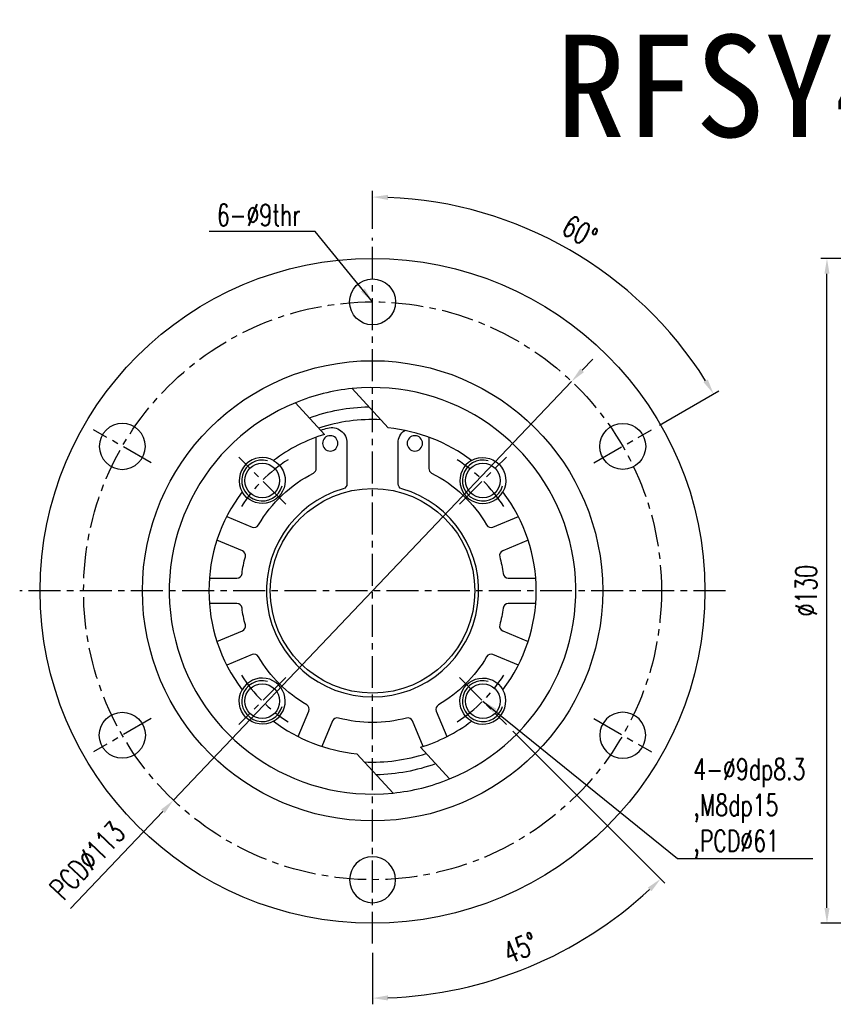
# Model space of a CAD drawing. Header units: millimetres. Extents: x -69 to 243, y -95 to 112.
# Tile 1 of 50: x -69 to 90, y -81 to 112. Entities that reach past the tile are written whole.
import ezdxf
from ezdxf.enums import TextEntityAlignment as Align

# ---------------------------------------------------------------- set-up
doc = ezdxf.new("R2010")
doc.units = ezdxf.units.MM
doc.linetypes.add('CENTER', pattern=[2, 1.25, -0.25, 0.25, -0.25])
for name, color, linetype in [('CHA', 7, 'Continuous'), ('CL', 1, 'CENTER'), ('DIM', 4, 'Continuous'), ('OUT', 3, 'Continuous')]:
    doc.layers.add(name, color=color, linetype=linetype)
doc.styles.add('DIM-7', font='SIMPLEX.shx', dxfattribs={"width": 0.7, "bigfont": 'chineset.shx'})
doc.styles.add('T', font='kaiu.ttf')
doc.dimstyles.new('CNS', dxfattribs={"dimtxt": 3.5, "dimasz": 2.5, "dimexe": 1, "dimexo": 1.5, "dimgap": 0.09, "dimtad": 0, "dimdsep": 46, "dimtxsty": 'DIM-7', "dimcen": 0.09, "dimclrd": 1, "dimclre": 1, "dimclrt": 4, "dimadec": 0, "dimazin": 0, "dimtfac": 1, "dimtix": 1, "dimtmove": 2, "dimatfit": 3, "dimfxl": 1, "dimtvp": 0.971429, "dimtolj": 1, "dimarcsym": 0})

# ---------------------------------------------------------------- blocks, each defined once
blk = doc.blocks.new('*D0')
at = {"layer": 'DEFPOINTS', "color": 0, "transparency": 16777216}
for p in [(0, 69), (49.5, 58.99), (54.56, 31.5), (43.3, 25), (0, -69)]:
    blk.add_point(p, dxfattribs=at)
at = {"layer": 'DIM', "color": 0, "lineweight": -2, "transparency": 16777216}
for p, q in [((0, 70.8), (0, 78.2)), ((56.12, 32.4), (67.72, 39.1))]:
    blk.add_line(p, q, dxfattribs=at)
blk.add_arc((0, 0), 77, 32.2324, 87.7676, dxfattribs=at)
at = {"layer": 'DIM', "color": 0, "transparency": 16777216}
for points in [[(2.99, 76.44), (3.01, 77.44), (0, 77)], [(65.56, 41.33), (64.71, 40.81), (66.69, 38.5)]]:
    blk.add_solid(points, dxfattribs=at)
at = {"layer": 'DIM', "color": 0, "transparency": 16777216, "insert": (40.54, 70.22), "char_height": 4.2, "attachment_point": 5, "rotation": 330, "style": 'DIM-7'}
blk.add_mtext('\\A1;60°', dxfattribs=at)
blk = doc.blocks.new('*D1')
at = {"layer": 'DEFPOINTS', "color": 0, "transparency": 16777216}
for p in [(0, 69), (16.97, -16.97), (26.16, -26.16), (0, -69), (20.62, -76.95)]:
    blk.add_point(p, dxfattribs=at)
at = {"layer": 'DIM', "color": 0, "lineweight": -2, "transparency": 16777216}
for p, q in [((27.44, -27.44), (57.18, -57.18)), ((0, -70.8), (0, -80.86))]:
    blk.add_line(p, q, dxfattribs=at)
blk.add_arc((0, 0), 79.66, 272.1578, 312.8422, dxfattribs=at)
at = {"layer": 'DIM', "color": 0, "transparency": 16777216}
for points in [[(53.82, -58.05), (54.52, -58.77), (56.33, -56.33)], [(3.01, -80.11), (2.99, -79.11), (0, -79.66)]]:
    blk.add_solid(points, dxfattribs=at)
at = {"layer": 'DIM', "color": 0, "transparency": 16777216, "insert": (28.92, -69.83), "char_height": 4.2, "attachment_point": 5, "rotation": 22.5, "style": 'DIM-7'}
blk.add_mtext('\\A1;45°', dxfattribs=at)
blk = doc.blocks.new('*D2')
at = {"layer": 'DEFPOINTS', "color": 0, "transparency": 16777216}
for p in [(38.93, 40.95), (-38.93, -40.95)]:
    blk.add_point(p, dxfattribs=at)
at = {"layer": 'DIM', "color": 0, "lineweight": -2, "transparency": 16777216}
for p, q in [((40.99, 43.13), (43.06, 45.3)), ((38.93, 40.95), (-38.93, -40.95)), ((-59.06, -62.14), (-40.99, -43.13))]:
    blk.add_line(p, q, dxfattribs=at)
at = {"layer": 'DIM', "color": 0, "transparency": 16777216}
for points in [[(40.63, 43.47), (41.36, 42.78), (38.93, 40.95)], [(-41.36, -42.78), (-40.63, -43.47), (-38.93, -40.95)]]:
    blk.add_solid(points, dxfattribs=at)
at = {"layer": 'DIM', "color": 0, "transparency": 16777216, "insert": (-55.77, -52.75), "char_height": 4.2, "attachment_point": 5, "rotation": 46.4519, "style": 'DIM-7'}
blk.add_mtext('\\A1;PCD∅113', dxfattribs=at)
blk = doc.blocks.new('*D5')
at = {"layer": 'DEFPOINTS', "color": 0, "transparency": 16777216}
for p in [(88.86, 65), (132.6, 65), (132.6, -65)]:
    blk.add_point(p, dxfattribs=at)
at = {"layer": 'DIM', "color": 0, "lineweight": -2, "transparency": 16777216}
for p, q in [((130.8, 65), (87.66, 65)), ((88.86, -62), (88.86, 62)), ((130.8, -65), (87.66, -65))]:
    blk.add_line(p, q, dxfattribs=at)
at = {"layer": 'DIM', "color": 0, "transparency": 16777216}
for points in [[(88.36, 62), (89.36, 62), (88.86, 65)], [(88.36, -62), (89.36, -62), (88.86, -65)]]:
    blk.add_solid(points, dxfattribs=at)
at = {"layer": 'DIM', "color": 0, "transparency": 16777216, "insert": (84.78, 0), "char_height": 4.2, "attachment_point": 5, "rotation": 90, "style": 'DIM-7'}
blk.add_mtext('\\A1;%%C130', dxfattribs=at)

msp = doc.modelspace()

# ---------------------------------------------------------------- linework, layer by layer
at = {"layer": 'CL', "color": 0, "ltscale": 5}
for p, q in [((0, -69), (0, 69)), ((-43.301, 25), (-54.56, 31.5)), ((43.301, 25), (54.56, 31.5)), ((-16.971, 16.971), (-26.163, 26.163)), ((16.971, 16.971), (26.163, 26.163)), ((69, 0), (-69, 0)), ((-16.971, -16.971), (-26.163, -26.163)), ((16.971, -16.971), (26.163, -26.163)), ((-43.301, -25), (-54.56, -31.5)), ((43.301, -25), (54.56, -31.5))]:
    msp.add_line(p, q, dxfattribs=at)
msp.add_circle((0, 0), 56.5, dxfattribs=at)
for start, end in [(122.78174, 147.21826), (32.78174, 57.21826), (212.78174, 237.21826), (302.78174, 327.21826)]:
    msp.add_arc((0, 0), 30.5, start, end, dxfattribs=at)
at = {"layer": 'DIM', "color": 0}
for centre in [(-21.567, 21.567), (21.567, 21.567), (-21.567, -21.567), (21.567, -21.567)]:
    msp.add_arc(centre, 4, 75, 345, dxfattribs=at)
at = {"layer": 'OUT', "color": 0, "linetype": 'Continuous'}
for p, q in [((-4.011, 39.547), (3.08, 31.851)), ((-9.364, 30.599), (-15.064, 36.785)), ((-11, 23.907), (-11, 30.05)), ((-5, 28.914), (-5, 20.906)), ((5, 20.906), (5, 28.914)), ((11, 30.05), (11, 23.907)), ((-28.517, 14.518), (-23.545, 12.458)), ((23.545, 12.458), (28.517, 14.518)), ((-25.458, 7.839), (-30.43, 9.899)), ((30.43, 9.899), (25.458, 7.839)), ((-31.902, 2.5), (-26.52, 2.5)), ((26.52, 2.5), (31.902, 2.5)), ((-26.52, -2.5), (-31.902, -2.5)), ((31.902, -2.5), (26.52, -2.5)), ((-30.43, -9.899), (-25.458, -7.839)), ((25.458, -7.839), (30.43, -9.899)), ((-23.545, -12.458), (-28.517, -14.518)), ((28.517, -14.518), (23.545, -12.458)), ((-14.518, -28.517), (-12.458, -23.545)), ((12.458, -23.545), (14.518, -28.517)), ((-7.839, -25.458), (-9.899, -30.43)), ((9.899, -30.43), (7.839, -25.458)), ((9.364, -30.599), (15.064, -36.785)), ((4.011, -39.547), (-3.08, -31.851))]:
    msp.add_line(p, q, dxfattribs=at)
for centre, radius in [((0, 0), 65), ((0, 56.5), 4.5), ((0, 0), 45), ((48.93, 28.25), 4.5), ((-21.567, 21.567), 3.4), ((21.567, 21.567), 3.4), ((0, 0), 20), ((-21.567, -21.567), 3.4), ((21.567, -21.567), 3.4), ((-48.93, -28.25), 4.5)]:
    msp.add_circle(centre, radius, dxfattribs=at)
at = {"layer": 'OUT', "color": 0, "linetype": 'Continuous', "extrusion": (0, 0, -1)}
for centre, radius in [((48.93, 28.25), 4.5), ((8.269, 28.838), 1.5), ((-8.269, 28.838), 1.5), ((-48.93, -28.25), 4.5), ((0, -56.5), 4.5)]:
    msp.add_circle(centre, radius, dxfattribs=at)
at = {"layer": 'OUT', "color": 0, "linetype": 'Continuous'}
for centre, radius, start, end in [((0, 0), 39.75, 95.79375, 112.275), ((0, 0), 39.75, 292.26943, 95.79134), ((0, 0), 39.75, 112.26943, 275.79134), ((0, 0), 33.5, 87.26974, 108.24075), ((0, 0), 32, 52.78697, 84.47739), ((0, 0), 32, 107.01549, 127.21303), ((-21.567, 21.567), 4.5, 60.53099, 209.46901), ((21.567, 21.567), 4.5, 119.47089, 330.52911), ((-12, 23.907), 1, 296.65378, 0), ((12, 23.907), 1, 180, 243.34622), ((0, 0), 32, 142.78697, 217.21303), ((0, 0), 20.75, 106.01339, 73.98661), ((0, 0), 32, 322.78697, 37.21303), ((-23.162, 13.382), 1, 247.5, 329.9818), ((23.162, 13.382), 1, 210.0182, 292.5), ((-25.841, 6.915), 1, 345.0182, 67.5), ((25.841, 6.915), 1, 112.5, 194.9818), ((-26.52, 3.5), 1, 270, 352.4818), ((26.52, 3.5), 1, 187.5182, 270), ((-26.52, -3.5), 1, 7.5182, 90), ((26.52, -3.5), 1, 90, 172.4818), ((-25.841, -6.915), 1, 292.5, 14.9818), ((25.841, -6.915), 1, 165.0182, 247.5), ((-23.162, -13.382), 1, 30.0182, 112.5), ((23.162, -13.382), 1, 67.5, 149.9818), ((-21.567, -21.567), 4.5, 299.47089, 150.52911), ((21.567, -21.567), 4.5, 240.53099, 29.46901), ((-13.382, -23.162), 1, 337.5, 59.9818), ((13.382, -23.162), 1, 120.0182, 202.5), ((-6.915, -25.841), 1, 75.0182, 157.5), ((6.915, -25.841), 1, 22.5, 104.9818), ((0, 0), 32, 232.78697, 264.47739), ((0, 0), 32, 287.01549, 307.21303), ((0, 0), 33.5, 267.26974, 288.24075), ((0, 0), 39.75, 275.78812, 292.26937)]:
    msp.add_arc(centre, radius, start, end, dxfattribs=at)
at = {"layer": 'OUT', "color": 0, "linetype": 'Continuous', "extrusion": (0, 0, -1)}
for centre, radius, start, end in [((0, 0), 36, 69.96545, 88.82881), ((0, 0), 33, 72.15396, 74.53399), ((8, 28.914), 3, 74.53399, 180), ((-8, 28.914), 3, 0, 55.17356), ((21.567, 21.567), 4.5, 119.47089, 330.52911), ((-21.567, 21.567), 4.5, 60.53099, 209.46901), ((0, 0), 25.75, 30.0182, 63.34622), ((0, 0), 25.75, 116.65378, 149.9818), ((6, 20.906), 1, 180, 253.98661), ((-6, 20.906), 1, 286.01339, 0), ((0, 0), 25.75, 7.5182, 14.9818), ((0, 0), 25.75, 165.0182, 172.4818), ((0, 0), 25.75, 345.0182, 352.4818), ((0, 0), 25.75, 187.5182, 194.9818), ((0, 0), 25.75, 300.0182, 329.9818), ((0, 0), 25.75, 210.0182, 239.9818), ((-21.567, -21.567), 4.5, 299.47089, 150.52911), ((21.567, -21.567), 4.5, 240.53099, 29.46901), ((0, 0), 25.75, 255.0182, 284.9818), ((0, 0), 36, 249.96545, 268.82881)]:
    msp.add_arc(centre, radius, start, end, dxfattribs=at)

# ---------------------------------------------------------------- texts
at = {"layer": 'CHA', "style": 'T'}
msp.add_text('RFSY4040', height=20, dxfattribs=at).set_placement((90.281, 98.74), align=Align.MIDDLE)
at = {"layer": 'DIM', "color": 0, "char_height": 4.2, "style": 'DIM-7'}
for s, insert, attachment_point in [('6-%%C9thr', (-14.074, 71.385), 9), ('4-%%C9dp8.3\\P,M8dp15\\P,PCD%%C61', (62.727, -52.273), 7)]:
    msp.add_mtext(s, dxfattribs=dict(at, insert=insert, attachment_point=attachment_point))

# ---------------------------------------------------------------- dimensions: what is measured, and where the dimension line sits
at = {"layer": 'DIM', "color": 0}
for base, line2, picture, middle in [((49.496, 58.987), ((43.301, 25), (54.56, 31.5)), '*D0', (40.541, 70.219)), ((20.618, -76.949), ((16.971, -16.971), (26.163, -26.163)), '*D1', (28.924, -69.83))]:
    dim = msp.add_angular_dim_2l(base=base, line1=((0, -69), (0, 69)), line2=line2, dimstyle='CNS', override={"dimscale": 1.2, "dimclrd": 0, "dimclre": 0, "dimclrt": 0}, dxfattribs=at)
    dim.commit()
    dim.dimension.update_dxf_attribs({"geometry": picture, "text_midpoint": middle})
dim = msp.add_linear_dim(base=(88.864, 65), p1=(132.596, -65), p2=(132.596, 65), angle=90, text='%%C<>', dimstyle='CNS', override={"dimscale": 1.2, "dimclrd": 0, "dimclre": 0, "dimclrt": 0}, dxfattribs=at)
dim.commit()
dim.dimension.update_dxf_attribs({"geometry": '*D5', "text_midpoint": (84.784, 0)})
dim = msp.add_diameter_dim_2p(p1=(38.926, 40.951), p2=(-38.926, -40.951), text='PCD<>', dimstyle='CNS', override={"dimscale": 1.2, "dimclrd": 0, "dimclre": 0, "dimclrt": 0, "dimtmove": 0}, dxfattribs=at)
dim.commit()
dim.dimension.update_dxf_attribs({"geometry": '*D2', "text_midpoint": (-52.816, -55.563), "dimtype": 163})

# ---------------------------------------------------------------- leaders
at = {"layer": 'DIM', "color": 0, "annotation_type": 0, "has_hookline": 1}
for points, hookline_direction, text_width in [([(0, 56.5), (-11.217, 70.288), (-14.217, 70.288)], 1, 17.64), ([(21.567, -21.567), (59.619, -52.381), (62.619, -52.381)], 0, 23.38)]:
    msp.add_leader(points, dimstyle='CNS', override={"dimscale": 1.2, "dimgap": 0.09, "dimtad": 1, "dimclrd": 0, "dimclre": 4}, dxfattribs=dict(at, hookline_direction=hookline_direction, text_width=text_width))

doc.saveas('drawing.dxf')
